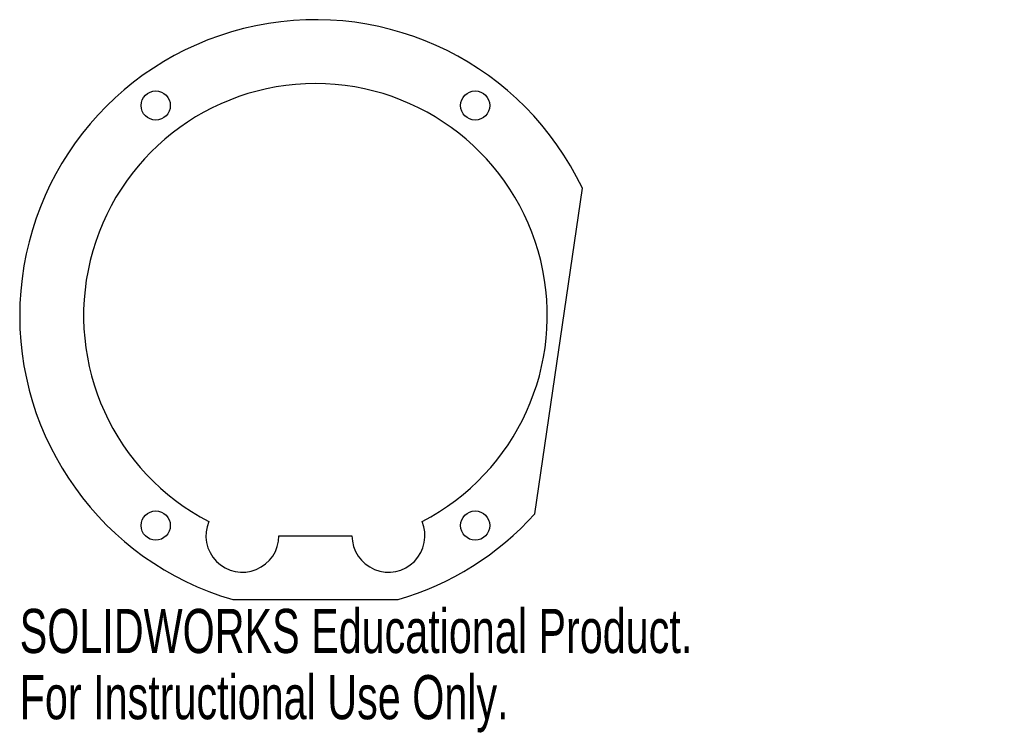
# Model space of a CAD drawing. Header units: millimetres. Extents: x -32 to 75, y -46 to 32.
import ezdxf

# ---------------------------------------------------------------- set-up
doc = ezdxf.new("R2010")
doc.units = ezdxf.units.MM
doc.styles.add('SLDTEXTSTYLE0', font='TXT', dxfattribs={"width": 0.7})

msp = doc.modelspace()

# ---------------------------------------------------------------- linework, layer by layer
at = {"color": 7, "linetype": 'Continuous', "lineweight": 25}
for p, q in [((24.05, -21.71), (29.24, 13.96)), ((-4, -24.11), (4, -24.11)), ((-9.06, -31.11), (9.06, -31.11))]:
    msp.add_line(p, q, dxfattribs=at)
for centre in [(-17.5, 23), (17.5, 23), (-17.5, -23), (17.5, -23)]:
    msp.add_circle(centre, 1.6, dxfattribs=at)
for centre, radius, start, end in [((0, 0), 32.4, 25.5243, 253.7604), ((0, 0), 25.4, 297.3907, 242.6093), ((-8, -24.11), 4, 157.1254, 0), ((8, -24.11), 4, 180, 22.8746), ((0, 0), 32.4, 286.2396, 317.9239)]:
    msp.add_arc(centre, radius, start, end, dxfattribs=at)

# ---------------------------------------------------------------- texts
at = {"color": 7, "linetype": 'Continuous', "char_height": 4.8336, "attachment_point": 1, "style": 'SLDTEXTSTYLE0'}
for s, insert in [('SOLIDWORKS Educational Product.', (-32.4, -32.13)), ('For Instructional Use Only.', (-32.4, -39.38))]:
    msp.add_mtext(s, dxfattribs=dict(at, insert=insert))

doc.saveas('drawing.dxf')
